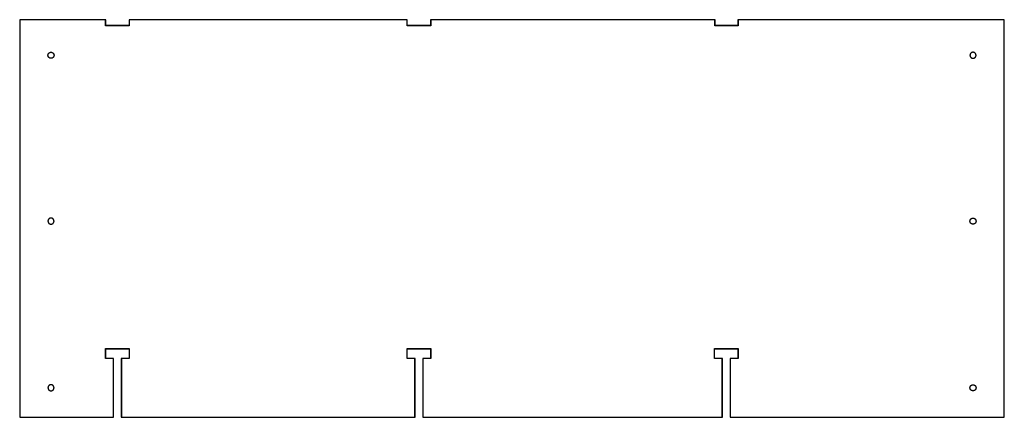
# Model space of a CAD drawing. Header units: millimetres. Extents: x 320 to 815, y -1618 to -1418.
import ezdxf

# ---------------------------------------------------------------- set-up
doc = ezdxf.new("R2010")
doc.units = ezdxf.units.MM
doc.layers.add('Défaut', color=7, linetype='Continuous')

msp = doc.modelspace()

# ---------------------------------------------------------------- linework, layer by layer
at = {"layer": 'Défaut'}
msp.add_lwpolyline([(677.25, -1588.28), (677.25, -1617.79), (815.03, -1617.79), (815.03, -1417.95), (681.18, -1417.95), (681.18, -1420.91), (669.56, -1420.91), (669.56, -1417.95), (526.57, -1417.95), (526.57, -1420.91), (514.67, -1420.91), (514.67, -1417.95), (374.92, -1417.95), (374.92, -1420.91), (363.01, -1420.91), (363.01, -1417.95), (319.85, -1417.95), (319.85, -1617.79), (366.95, -1617.79), (366.95, -1588.33), (363.01, -1588.33), (363.01, -1583.32), (374.92, -1583.32), (374.92, -1588.33), (370.98, -1588.33), (370.98, -1617.79), (518.61, -1617.79), (518.61, -1588.33), (514.67, -1588.33), (514.67, -1583.32), (526.57, -1583.32), (526.57, -1588.33), (522.63, -1588.33), (522.63, -1617.79), (673.22, -1617.79), (673.22, -1588.33), (669.28, -1588.33), (669.28, -1583.32), (681.18, -1583.32), (681.18, -1588.33), (677.2, -1588.33), (677.2, -1588.28), (677.16, -1588.28), (677.16, -1617.87), (815.12, -1617.87), (815.11, -1417.87), (681.1, -1417.87), (681.1, -1420.83), (669.64, -1420.83), (669.64, -1417.87), (526.49, -1417.87), (526.49, -1420.83), (514.76, -1420.83), (514.76, -1417.87), (374.83, -1417.87), (374.83, -1420.83), (363.1, -1420.83), (363.1, -1417.87), (319.77, -1417.87), (319.77, -1617.87), (367.04, -1617.87), (367.04, -1588.24), (363.1, -1588.24), (363.1, -1583.4), (374.83, -1583.4), (374.83, -1588.24), (370.89, -1588.24), (370.89, -1617.87), (518.69, -1617.87), (518.69, -1588.24), (514.76, -1588.24), (514.76, -1583.4), (526.49, -1583.4), (526.49, -1588.24), (522.55, -1588.24), (522.55, -1617.87), (673.31, -1617.87), (673.31, -1588.24), (669.37, -1588.24), (669.37, -1583.4), (681.1, -1583.4), (681.1, -1588.24), (677.16, -1588.24), (677.16, -1588.28), (677.2, -1588.28)], close=True, dxfattribs=at)
for points in [[(333.99, -1435.77), (333.99, -1435.73), (333.99, -1435.69), (334, -1435.65), (334, -1435.61), (334, -1435.58), (334.01, -1435.54), (334.01, -1435.5), (334.02, -1435.46), (334.03, -1435.43), (334.04, -1435.39), (334.05, -1435.35), (334.06, -1435.32), (334.07, -1435.28), (334.08, -1435.25), (334.1, -1435.21), (334.11, -1435.18), (334.13, -1435.14), (334.14, -1435.11), (334.16, -1435.08), (334.17, -1435.04), (334.19, -1435.01), (334.21, -1434.98), (334.23, -1434.95), (334.25, -1434.92), (334.27, -1434.89), (334.29, -1434.86), (334.32, -1434.83), (334.34, -1434.8), (334.36, -1434.77), (334.39, -1434.75), (334.41, -1434.72), (334.44, -1434.69), (334.46, -1434.67), (334.49, -1434.64), (334.52, -1434.62), (334.54, -1434.6), (334.57, -1434.57), (334.6, -1434.55), (334.63, -1434.53), (334.66, -1434.51), (334.69, -1434.49), (334.72, -1434.47), (334.75, -1434.45), (334.79, -1434.43), (334.82, -1434.41), (334.85, -1434.4), (334.89, -1434.38), (334.92, -1434.37), (334.95, -1434.35), (334.99, -1434.34), (335.02, -1434.33), (335.06, -1434.32), (335.1, -1434.31), (335.13, -1434.3), (335.17, -1434.29), (335.21, -1434.28), (335.24, -1434.27), (335.28, -1434.27), (335.32, -1434.26), (335.36, -1434.26), (335.39, -1434.25), (335.43, -1434.25), (335.47, -1434.25), (335.51, -1434.25)], [(335.51, -1437.29), (335.47, -1437.29), (335.43, -1437.29), (335.39, -1437.29), (335.36, -1437.28), (335.32, -1437.28), (335.28, -1437.27), (335.24, -1437.27), (335.21, -1437.26), (335.17, -1437.25), (335.13, -1437.24), (335.1, -1437.23), (335.06, -1437.22), (335.02, -1437.21), (334.99, -1437.2), (334.95, -1437.19), (334.92, -1437.17), (334.89, -1437.16), (334.85, -1437.14), (334.82, -1437.12), (334.79, -1437.11), (334.75, -1437.09), (334.72, -1437.07), (334.69, -1437.05), (334.66, -1437.03), (334.63, -1437.01), (334.6, -1436.99), (334.57, -1436.97), (334.54, -1436.94), (334.52, -1436.92), (334.49, -1436.9), (334.46, -1436.87), (334.44, -1436.85), (334.41, -1436.82), (334.39, -1436.79), (334.36, -1436.77), (334.34, -1436.74), (334.32, -1436.71), (334.29, -1436.68), (334.27, -1436.65), (334.25, -1436.62), (334.23, -1436.59), (334.21, -1436.56), (334.19, -1436.53), (334.17, -1436.5), (334.16, -1436.46), (334.14, -1436.43), (334.13, -1436.4), (334.11, -1436.36), (334.1, -1436.33), (334.08, -1436.29), (334.07, -1436.26), (334.06, -1436.22), (334.05, -1436.19), (334.04, -1436.15), (334.03, -1436.11), (334.02, -1436.08), (334.01, -1436.04), (334.01, -1436), (334, -1435.96), (334, -1435.93), (334, -1435.89), (333.99, -1435.85), (333.99, -1435.81), (333.99, -1435.77)], [(335.51, -1434.25), (335.55, -1434.25), (335.59, -1434.25), (335.63, -1434.25), (335.67, -1434.26), (335.71, -1434.26), (335.74, -1434.27), (335.78, -1434.27), (335.82, -1434.28), (335.86, -1434.29), (335.89, -1434.3), (335.93, -1434.31), (335.96, -1434.32), (336, -1434.33), (336.04, -1434.34), (336.07, -1434.35), (336.1, -1434.37), (336.14, -1434.38), (336.17, -1434.4), (336.2, -1434.41), (336.24, -1434.43), (336.27, -1434.45), (336.3, -1434.47), (336.33, -1434.49), (336.36, -1434.51), (336.39, -1434.53), (336.42, -1434.55), (336.45, -1434.57), (336.48, -1434.6), (336.51, -1434.62), (336.53, -1434.64), (336.56, -1434.67), (336.59, -1434.69), (336.61, -1434.72), (336.64, -1434.75), (336.66, -1434.77), (336.69, -1434.8), (336.71, -1434.83), (336.73, -1434.86), (336.75, -1434.89), (336.77, -1434.92), (336.79, -1434.95), (336.81, -1434.98), (336.83, -1435.01), (336.85, -1435.04), (336.87, -1435.08), (336.88, -1435.11), (336.9, -1435.14), (336.91, -1435.18), (336.93, -1435.21), (336.94, -1435.25), (336.95, -1435.28), (336.96, -1435.32), (336.98, -1435.35), (336.99, -1435.39), (336.99, -1435.43), (337, -1435.46), (337.01, -1435.5), (337.02, -1435.54), (337.02, -1435.58), (337.03, -1435.61), (337.03, -1435.65), (337.03, -1435.69), (337.03, -1435.73), (337.03, -1435.77)], [(337.03, -1435.77), (337.03, -1435.81), (337.03, -1435.85), (337.03, -1435.89), (337.03, -1435.93), (337.02, -1435.96), (337.02, -1436), (337.01, -1436.04), (337, -1436.08), (336.99, -1436.11), (336.99, -1436.15), (336.98, -1436.19), (336.96, -1436.22), (336.95, -1436.26), (336.94, -1436.29), (336.93, -1436.33), (336.91, -1436.36), (336.9, -1436.4), (336.88, -1436.43), (336.87, -1436.46), (336.85, -1436.5), (336.83, -1436.53), (336.81, -1436.56), (336.79, -1436.59), (336.77, -1436.62), (336.75, -1436.65), (336.73, -1436.68), (336.71, -1436.71), (336.69, -1436.74), (336.66, -1436.77), (336.64, -1436.79), (336.61, -1436.82), (336.59, -1436.85), (336.56, -1436.87), (336.53, -1436.9), (336.51, -1436.92), (336.48, -1436.94), (336.45, -1436.97), (336.42, -1436.99), (336.39, -1437.01), (336.36, -1437.03), (336.33, -1437.05), (336.3, -1437.07), (336.27, -1437.09), (336.24, -1437.11), (336.2, -1437.12), (336.17, -1437.14), (336.14, -1437.16), (336.1, -1437.17), (336.07, -1437.19), (336.04, -1437.2), (336, -1437.21), (335.96, -1437.22), (335.93, -1437.23), (335.89, -1437.24), (335.86, -1437.25), (335.82, -1437.26), (335.78, -1437.27), (335.74, -1437.27), (335.71, -1437.28), (335.67, -1437.28), (335.63, -1437.29), (335.59, -1437.29), (335.55, -1437.29), (335.51, -1437.29)], [(799.37, -1434.25), (799.33, -1434.25), (799.29, -1434.25), (799.25, -1434.25), (799.21, -1434.26), (799.17, -1434.26), (799.14, -1434.27), (799.1, -1434.27), (799.06, -1434.28), (799.03, -1434.29), (798.99, -1434.3), (798.95, -1434.31), (798.92, -1434.32), (798.88, -1434.33), (798.85, -1434.34), (798.81, -1434.35), (798.78, -1434.37), (798.74, -1434.38), (798.71, -1434.4), (798.68, -1434.41), (798.64, -1434.43), (798.61, -1434.45), (798.58, -1434.47), (798.55, -1434.49), (798.52, -1434.51), (798.49, -1434.53), (798.46, -1434.55), (798.43, -1434.57), (798.4, -1434.6), (798.37, -1434.62), (798.35, -1434.64), (798.32, -1434.67), (798.29, -1434.69), (798.27, -1434.72), (798.24, -1434.75), (798.22, -1434.77), (798.19, -1434.8), (798.17, -1434.83), (798.15, -1434.86), (798.13, -1434.89), (798.11, -1434.92), (798.09, -1434.95), (798.07, -1434.98), (798.05, -1435.01), (798.03, -1435.04), (798.01, -1435.08), (798, -1435.11), (797.98, -1435.14), (797.97, -1435.18), (797.95, -1435.21), (797.94, -1435.25), (797.93, -1435.28), (797.92, -1435.32), (797.91, -1435.35), (797.9, -1435.39), (797.89, -1435.43), (797.88, -1435.46), (797.87, -1435.5), (797.86, -1435.54), (797.86, -1435.58), (797.86, -1435.61), (797.85, -1435.65), (797.85, -1435.69), (797.85, -1435.73), (797.85, -1435.77)], [(797.85, -1435.77), (797.85, -1435.81), (797.85, -1435.85), (797.85, -1435.89), (797.86, -1435.93), (797.86, -1435.96), (797.86, -1436), (797.87, -1436.04), (797.88, -1436.08), (797.89, -1436.11), (797.9, -1436.15), (797.91, -1436.19), (797.92, -1436.22), (797.93, -1436.26), (797.94, -1436.29), (797.95, -1436.33), (797.97, -1436.36), (797.98, -1436.4), (798, -1436.43), (798.01, -1436.46), (798.03, -1436.5), (798.05, -1436.53), (798.07, -1436.56), (798.09, -1436.59), (798.11, -1436.62), (798.13, -1436.65), (798.15, -1436.68), (798.17, -1436.71), (798.19, -1436.74), (798.22, -1436.77), (798.24, -1436.79), (798.27, -1436.82), (798.29, -1436.85), (798.32, -1436.87), (798.35, -1436.9), (798.37, -1436.92), (798.4, -1436.94), (798.43, -1436.97), (798.46, -1436.99), (798.49, -1437.01), (798.52, -1437.03), (798.55, -1437.05), (798.58, -1437.07), (798.61, -1437.09), (798.64, -1437.11), (798.68, -1437.12), (798.71, -1437.14), (798.74, -1437.16), (798.78, -1437.17), (798.81, -1437.19), (798.85, -1437.2), (798.88, -1437.21), (798.92, -1437.22), (798.95, -1437.23), (798.99, -1437.24), (799.03, -1437.25), (799.06, -1437.26), (799.1, -1437.27), (799.14, -1437.27), (799.17, -1437.28), (799.21, -1437.28), (799.25, -1437.29), (799.29, -1437.29), (799.33, -1437.29), (799.37, -1437.29)], [(800.89, -1435.77), (800.89, -1435.73), (800.89, -1435.69), (800.89, -1435.65), (800.88, -1435.61), (800.88, -1435.58), (800.87, -1435.54), (800.87, -1435.5), (800.86, -1435.46), (800.85, -1435.43), (800.84, -1435.39), (800.83, -1435.35), (800.82, -1435.32), (800.81, -1435.28), (800.8, -1435.25), (800.78, -1435.21), (800.77, -1435.18), (800.76, -1435.14), (800.74, -1435.11), (800.72, -1435.08), (800.71, -1435.04), (800.69, -1435.01), (800.67, -1434.98), (800.65, -1434.95), (800.63, -1434.92), (800.61, -1434.89), (800.59, -1434.86), (800.57, -1434.83), (800.54, -1434.8), (800.52, -1434.77), (800.49, -1434.75), (800.47, -1434.72), (800.44, -1434.69), (800.42, -1434.67), (800.39, -1434.64), (800.36, -1434.62), (800.34, -1434.6), (800.31, -1434.57), (800.28, -1434.55), (800.25, -1434.53), (800.22, -1434.51), (800.19, -1434.49), (800.16, -1434.47), (800.13, -1434.45), (800.09, -1434.43), (800.06, -1434.41), (800.03, -1434.4), (799.99, -1434.38), (799.96, -1434.37), (799.93, -1434.35), (799.89, -1434.34), (799.86, -1434.33), (799.82, -1434.32), (799.79, -1434.31), (799.75, -1434.3), (799.71, -1434.29), (799.68, -1434.28), (799.64, -1434.27), (799.6, -1434.27), (799.56, -1434.26), (799.52, -1434.26), (799.49, -1434.25), (799.45, -1434.25), (799.41, -1434.25), (799.37, -1434.25)], [(799.37, -1437.29), (799.41, -1437.29), (799.45, -1437.29), (799.49, -1437.29), (799.52, -1437.28), (799.56, -1437.28), (799.6, -1437.27), (799.64, -1437.27), (799.68, -1437.26), (799.71, -1437.25), (799.75, -1437.24), (799.79, -1437.23), (799.82, -1437.22), (799.86, -1437.21), (799.89, -1437.2), (799.93, -1437.19), (799.96, -1437.17), (799.99, -1437.16), (800.03, -1437.14), (800.06, -1437.12), (800.09, -1437.11), (800.13, -1437.09), (800.16, -1437.07), (800.19, -1437.05), (800.22, -1437.03), (800.25, -1437.01), (800.28, -1436.99), (800.31, -1436.97), (800.34, -1436.94), (800.36, -1436.92), (800.39, -1436.9), (800.42, -1436.87), (800.44, -1436.85), (800.47, -1436.82), (800.49, -1436.79), (800.52, -1436.77), (800.54, -1436.74), (800.57, -1436.71), (800.59, -1436.68), (800.61, -1436.65), (800.63, -1436.62), (800.65, -1436.59), (800.67, -1436.56), (800.69, -1436.53), (800.71, -1436.5), (800.72, -1436.46), (800.74, -1436.43), (800.76, -1436.4), (800.77, -1436.36), (800.78, -1436.33), (800.8, -1436.29), (800.81, -1436.26), (800.82, -1436.22), (800.83, -1436.19), (800.84, -1436.15), (800.85, -1436.11), (800.86, -1436.08), (800.87, -1436.04), (800.87, -1436), (800.88, -1435.96), (800.88, -1435.93), (800.89, -1435.89), (800.89, -1435.85), (800.89, -1435.81), (800.89, -1435.77)], [(335.51, -1517.66), (335.47, -1517.66), (335.43, -1517.67), (335.39, -1517.67), (335.36, -1517.67), (335.32, -1517.68), (335.28, -1517.68), (335.24, -1517.69), (335.21, -1517.7), (335.17, -1517.7), (335.13, -1517.71), (335.1, -1517.72), (335.06, -1517.73), (335.02, -1517.74), (334.99, -1517.76), (334.95, -1517.77), (334.92, -1517.78), (334.89, -1517.8), (334.85, -1517.81), (334.82, -1517.83), (334.79, -1517.85), (334.75, -1517.87), (334.72, -1517.88), (334.69, -1517.9), (334.66, -1517.92), (334.63, -1517.94), (334.6, -1517.97), (334.57, -1517.99), (334.54, -1518.01), (334.52, -1518.04), (334.49, -1518.06), (334.46, -1518.08), (334.44, -1518.11), (334.41, -1518.14), (334.39, -1518.16), (334.36, -1518.19), (334.34, -1518.22), (334.32, -1518.25), (334.29, -1518.28), (334.27, -1518.3), (334.25, -1518.33), (334.23, -1518.37), (334.21, -1518.4), (334.19, -1518.43), (334.17, -1518.46), (334.16, -1518.49), (334.14, -1518.53), (334.13, -1518.56), (334.11, -1518.59), (334.1, -1518.63), (334.08, -1518.66), (334.07, -1518.7), (334.06, -1518.73), (334.05, -1518.77), (334.04, -1518.81), (334.03, -1518.84), (334.02, -1518.88), (334.01, -1518.92), (334.01, -1518.95), (334, -1518.99), (334, -1519.03), (334, -1519.07), (333.99, -1519.11), (333.99, -1519.15), (333.99, -1519.19)], [(333.99, -1519.19), (333.99, -1519.22), (333.99, -1519.26), (334, -1519.3), (334, -1519.34), (334, -1519.38), (334.01, -1519.42), (334.01, -1519.45), (334.02, -1519.49), (334.03, -1519.53), (334.04, -1519.57), (334.05, -1519.6), (334.06, -1519.64), (334.07, -1519.67), (334.08, -1519.71), (334.1, -1519.74), (334.11, -1519.78), (334.13, -1519.81), (334.14, -1519.85), (334.16, -1519.88), (334.17, -1519.91), (334.19, -1519.94), (334.21, -1519.97), (334.23, -1520.01), (334.25, -1520.04), (334.27, -1520.07), (334.29, -1520.1), (334.32, -1520.12), (334.34, -1520.15), (334.36, -1520.18), (334.39, -1520.21), (334.41, -1520.24), (334.44, -1520.26), (334.46, -1520.29), (334.49, -1520.31), (334.52, -1520.34), (334.54, -1520.36), (334.57, -1520.38), (334.6, -1520.4), (334.63, -1520.43), (334.66, -1520.45), (334.69, -1520.47), (334.72, -1520.49), (334.75, -1520.51), (334.79, -1520.52), (334.82, -1520.54), (334.85, -1520.56), (334.89, -1520.57), (334.92, -1520.59), (334.95, -1520.6), (334.99, -1520.61), (335.02, -1520.63), (335.06, -1520.64), (335.1, -1520.65), (335.13, -1520.66), (335.17, -1520.67), (335.21, -1520.68), (335.24, -1520.68), (335.28, -1520.69), (335.32, -1520.69), (335.36, -1520.7), (335.39, -1520.7), (335.43, -1520.7), (335.47, -1520.71), (335.51, -1520.71)], [(337.03, -1519.19), (337.03, -1519.15), (337.03, -1519.11), (337.03, -1519.07), (337.03, -1519.03), (337.02, -1518.99), (337.02, -1518.95), (337.01, -1518.92), (337, -1518.88), (336.99, -1518.84), (336.99, -1518.81), (336.98, -1518.77), (336.96, -1518.73), (336.95, -1518.7), (336.94, -1518.66), (336.93, -1518.63), (336.91, -1518.59), (336.9, -1518.56), (336.88, -1518.53), (336.87, -1518.49), (336.85, -1518.46), (336.83, -1518.43), (336.81, -1518.4), (336.79, -1518.37), (336.77, -1518.33), (336.75, -1518.3), (336.73, -1518.28), (336.71, -1518.25), (336.69, -1518.22), (336.66, -1518.19), (336.64, -1518.16), (336.61, -1518.14), (336.59, -1518.11), (336.56, -1518.08), (336.53, -1518.06), (336.51, -1518.04), (336.48, -1518.01), (336.45, -1517.99), (336.42, -1517.97), (336.39, -1517.94), (336.36, -1517.92), (336.33, -1517.9), (336.3, -1517.88), (336.27, -1517.87), (336.24, -1517.85), (336.2, -1517.83), (336.17, -1517.81), (336.14, -1517.8), (336.1, -1517.78), (336.07, -1517.77), (336.04, -1517.76), (336, -1517.74), (335.96, -1517.73), (335.93, -1517.72), (335.89, -1517.71), (335.86, -1517.7), (335.82, -1517.7), (335.78, -1517.69), (335.74, -1517.68), (335.71, -1517.68), (335.67, -1517.67), (335.63, -1517.67), (335.59, -1517.67), (335.55, -1517.66), (335.51, -1517.66)], [(335.51, -1520.71), (335.55, -1520.71), (335.59, -1520.7), (335.63, -1520.7), (335.67, -1520.7), (335.71, -1520.69), (335.74, -1520.69), (335.78, -1520.68), (335.82, -1520.68), (335.86, -1520.67), (335.89, -1520.66), (335.93, -1520.65), (335.96, -1520.64), (336, -1520.63), (336.04, -1520.61), (336.07, -1520.6), (336.1, -1520.59), (336.14, -1520.57), (336.17, -1520.56), (336.2, -1520.54), (336.24, -1520.52), (336.27, -1520.51), (336.3, -1520.49), (336.33, -1520.47), (336.36, -1520.45), (336.39, -1520.43), (336.42, -1520.4), (336.45, -1520.38), (336.48, -1520.36), (336.51, -1520.34), (336.53, -1520.31), (336.56, -1520.29), (336.59, -1520.26), (336.61, -1520.24), (336.64, -1520.21), (336.66, -1520.18), (336.69, -1520.15), (336.71, -1520.12), (336.73, -1520.1), (336.75, -1520.07), (336.77, -1520.04), (336.79, -1520.01), (336.81, -1519.97), (336.83, -1519.94), (336.85, -1519.91), (336.87, -1519.88), (336.88, -1519.85), (336.9, -1519.81), (336.91, -1519.78), (336.93, -1519.74), (336.94, -1519.71), (336.95, -1519.67), (336.96, -1519.64), (336.98, -1519.6), (336.99, -1519.57), (336.99, -1519.53), (337, -1519.49), (337.01, -1519.45), (337.02, -1519.42), (337.02, -1519.38), (337.03, -1519.34), (337.03, -1519.3), (337.03, -1519.26), (337.03, -1519.22), (337.03, -1519.19)], [(797.85, -1519.19), (797.85, -1519.15), (797.85, -1519.11), (797.85, -1519.07), (797.86, -1519.03), (797.86, -1518.99), (797.86, -1518.95), (797.87, -1518.92), (797.88, -1518.88), (797.89, -1518.84), (797.9, -1518.81), (797.91, -1518.77), (797.92, -1518.73), (797.93, -1518.7), (797.94, -1518.66), (797.95, -1518.63), (797.97, -1518.59), (797.98, -1518.56), (798, -1518.53), (798.01, -1518.49), (798.03, -1518.46), (798.05, -1518.43), (798.07, -1518.4), (798.09, -1518.37), (798.11, -1518.33), (798.13, -1518.3), (798.15, -1518.28), (798.17, -1518.25), (798.19, -1518.22), (798.22, -1518.19), (798.24, -1518.16), (798.27, -1518.14), (798.29, -1518.11), (798.32, -1518.08), (798.35, -1518.06), (798.37, -1518.04), (798.4, -1518.01), (798.43, -1517.99), (798.46, -1517.97), (798.49, -1517.94), (798.52, -1517.92), (798.55, -1517.9), (798.58, -1517.88), (798.61, -1517.87), (798.64, -1517.85), (798.68, -1517.83), (798.71, -1517.81), (798.74, -1517.8), (798.78, -1517.78), (798.81, -1517.77), (798.85, -1517.76), (798.88, -1517.74), (798.92, -1517.73), (798.95, -1517.72), (798.99, -1517.71), (799.03, -1517.7), (799.06, -1517.7), (799.1, -1517.69), (799.14, -1517.68), (799.17, -1517.68), (799.21, -1517.67), (799.25, -1517.67), (799.29, -1517.67), (799.33, -1517.66), (799.37, -1517.66)], [(799.37, -1520.71), (799.33, -1520.71), (799.29, -1520.7), (799.25, -1520.7), (799.21, -1520.7), (799.17, -1520.69), (799.14, -1520.69), (799.1, -1520.68), (799.06, -1520.68), (799.03, -1520.67), (798.99, -1520.66), (798.95, -1520.65), (798.92, -1520.64), (798.88, -1520.63), (798.85, -1520.61), (798.81, -1520.6), (798.78, -1520.59), (798.74, -1520.57), (798.71, -1520.56), (798.68, -1520.54), (798.64, -1520.52), (798.61, -1520.51), (798.58, -1520.49), (798.55, -1520.47), (798.52, -1520.45), (798.49, -1520.43), (798.46, -1520.4), (798.43, -1520.38), (798.4, -1520.36), (798.37, -1520.34), (798.35, -1520.31), (798.32, -1520.29), (798.29, -1520.26), (798.27, -1520.24), (798.24, -1520.21), (798.22, -1520.18), (798.19, -1520.15), (798.17, -1520.12), (798.15, -1520.1), (798.13, -1520.07), (798.11, -1520.04), (798.09, -1520.01), (798.07, -1519.97), (798.05, -1519.94), (798.03, -1519.91), (798.01, -1519.88), (798, -1519.85), (797.98, -1519.81), (797.97, -1519.78), (797.95, -1519.74), (797.94, -1519.71), (797.93, -1519.67), (797.92, -1519.64), (797.91, -1519.6), (797.9, -1519.57), (797.89, -1519.53), (797.88, -1519.49), (797.87, -1519.45), (797.86, -1519.42), (797.86, -1519.38), (797.86, -1519.34), (797.85, -1519.3), (797.85, -1519.26), (797.85, -1519.22), (797.85, -1519.19)], [(799.37, -1517.66), (799.41, -1517.66), (799.45, -1517.67), (799.49, -1517.67), (799.52, -1517.67), (799.56, -1517.68), (799.6, -1517.68), (799.64, -1517.69), (799.68, -1517.7), (799.71, -1517.7), (799.75, -1517.71), (799.79, -1517.72), (799.82, -1517.73), (799.86, -1517.74), (799.89, -1517.76), (799.93, -1517.77), (799.96, -1517.78), (799.99, -1517.8), (800.03, -1517.81), (800.06, -1517.83), (800.09, -1517.85), (800.13, -1517.87), (800.16, -1517.88), (800.19, -1517.9), (800.22, -1517.92), (800.25, -1517.94), (800.28, -1517.97), (800.31, -1517.99), (800.34, -1518.01), (800.36, -1518.04), (800.39, -1518.06), (800.42, -1518.08), (800.44, -1518.11), (800.47, -1518.14), (800.49, -1518.16), (800.52, -1518.19), (800.54, -1518.22), (800.57, -1518.25), (800.59, -1518.28), (800.61, -1518.3), (800.63, -1518.33), (800.65, -1518.37), (800.67, -1518.4), (800.69, -1518.43), (800.71, -1518.46), (800.72, -1518.49), (800.74, -1518.53), (800.76, -1518.56), (800.77, -1518.59), (800.78, -1518.63), (800.8, -1518.66), (800.81, -1518.7), (800.82, -1518.73), (800.83, -1518.77), (800.84, -1518.81), (800.85, -1518.84), (800.86, -1518.88), (800.87, -1518.92), (800.87, -1518.95), (800.88, -1518.99), (800.88, -1519.03), (800.89, -1519.07), (800.89, -1519.11), (800.89, -1519.15), (800.89, -1519.19)], [(800.89, -1519.19), (800.89, -1519.22), (800.89, -1519.26), (800.89, -1519.3), (800.88, -1519.34), (800.88, -1519.38), (800.87, -1519.42), (800.87, -1519.45), (800.86, -1519.49), (800.85, -1519.53), (800.84, -1519.57), (800.83, -1519.6), (800.82, -1519.64), (800.81, -1519.67), (800.8, -1519.71), (800.78, -1519.74), (800.77, -1519.78), (800.76, -1519.81), (800.74, -1519.85), (800.72, -1519.88), (800.71, -1519.91), (800.69, -1519.94), (800.67, -1519.97), (800.65, -1520.01), (800.63, -1520.04), (800.61, -1520.07), (800.59, -1520.1), (800.57, -1520.12), (800.54, -1520.15), (800.52, -1520.18), (800.49, -1520.21), (800.47, -1520.24), (800.44, -1520.26), (800.42, -1520.29), (800.39, -1520.31), (800.36, -1520.34), (800.34, -1520.36), (800.31, -1520.38), (800.28, -1520.4), (800.25, -1520.43), (800.22, -1520.45), (800.19, -1520.47), (800.16, -1520.49), (800.13, -1520.51), (800.09, -1520.52), (800.06, -1520.54), (800.03, -1520.56), (799.99, -1520.57), (799.96, -1520.59), (799.93, -1520.6), (799.89, -1520.61), (799.86, -1520.63), (799.82, -1520.64), (799.79, -1520.65), (799.75, -1520.66), (799.71, -1520.67), (799.68, -1520.68), (799.64, -1520.68), (799.6, -1520.69), (799.56, -1520.69), (799.52, -1520.7), (799.49, -1520.7), (799.45, -1520.7), (799.41, -1520.71), (799.37, -1520.71)], [(335.51, -1601.51), (335.47, -1601.51), (335.43, -1601.51), (335.39, -1601.52), (335.36, -1601.52), (335.32, -1601.52), (335.28, -1601.53), (335.24, -1601.53), (335.21, -1601.54), (335.17, -1601.55), (335.13, -1601.56), (335.1, -1601.57), (335.06, -1601.58), (335.02, -1601.59), (334.99, -1601.6), (334.95, -1601.62), (334.92, -1601.63), (334.89, -1601.64), (334.85, -1601.66), (334.82, -1601.68), (334.79, -1601.69), (334.75, -1601.71), (334.72, -1601.73), (334.69, -1601.75), (334.66, -1601.77), (334.63, -1601.79), (334.6, -1601.81), (334.57, -1601.84), (334.54, -1601.86), (334.52, -1601.88), (334.49, -1601.91), (334.46, -1601.93), (334.44, -1601.96), (334.41, -1601.98), (334.39, -1602.01), (334.36, -1602.04), (334.34, -1602.06), (334.32, -1602.09), (334.29, -1602.12), (334.27, -1602.15), (334.25, -1602.18), (334.23, -1602.21), (334.21, -1602.24), (334.19, -1602.27), (334.17, -1602.31), (334.16, -1602.34), (334.14, -1602.37), (334.13, -1602.41), (334.11, -1602.44), (334.1, -1602.47), (334.08, -1602.51), (334.07, -1602.54), (334.06, -1602.58), (334.05, -1602.62), (334.04, -1602.65), (334.03, -1602.69), (334.02, -1602.73), (334.01, -1602.76), (334.01, -1602.8), (334, -1602.84), (334, -1602.88), (334, -1602.91), (333.99, -1602.95), (333.99, -1602.99), (333.99, -1603.03)], [(333.99, -1603.03), (333.99, -1603.07), (333.99, -1603.11), (334, -1603.15), (334, -1603.19), (334, -1603.23), (334.01, -1603.26), (334.01, -1603.3), (334.02, -1603.34), (334.03, -1603.38), (334.04, -1603.41), (334.05, -1603.45), (334.06, -1603.48), (334.07, -1603.52), (334.08, -1603.56), (334.1, -1603.59), (334.11, -1603.62), (334.13, -1603.66), (334.14, -1603.69), (334.16, -1603.72), (334.17, -1603.76), (334.19, -1603.79), (334.21, -1603.82), (334.23, -1603.85), (334.25, -1603.88), (334.27, -1603.91), (334.29, -1603.94), (334.32, -1603.97), (334.34, -1604), (334.36, -1604.03), (334.39, -1604.05), (334.41, -1604.08), (334.44, -1604.11), (334.46, -1604.13), (334.49, -1604.16), (334.52, -1604.18), (334.54, -1604.21), (334.57, -1604.23), (334.6, -1604.25), (334.63, -1604.27), (334.66, -1604.29), (334.69, -1604.31), (334.72, -1604.33), (334.75, -1604.35), (334.79, -1604.37), (334.82, -1604.39), (334.85, -1604.4), (334.89, -1604.42), (334.92, -1604.43), (334.95, -1604.45), (334.99, -1604.46), (335.02, -1604.47), (335.06, -1604.48), (335.1, -1604.5), (335.13, -1604.51), (335.17, -1604.51), (335.21, -1604.52), (335.24, -1604.53), (335.28, -1604.54), (335.32, -1604.54), (335.36, -1604.55), (335.39, -1604.55), (335.43, -1604.55), (335.47, -1604.55), (335.51, -1604.55)], [(337.03, -1603.03), (337.03, -1602.99), (337.03, -1602.95), (337.03, -1602.91), (337.03, -1602.88), (337.02, -1602.84), (337.02, -1602.8), (337.01, -1602.76), (337, -1602.73), (336.99, -1602.69), (336.99, -1602.65), (336.98, -1602.62), (336.96, -1602.58), (336.95, -1602.54), (336.94, -1602.51), (336.93, -1602.47), (336.91, -1602.44), (336.9, -1602.41), (336.88, -1602.37), (336.87, -1602.34), (336.85, -1602.31), (336.83, -1602.27), (336.81, -1602.24), (336.79, -1602.21), (336.77, -1602.18), (336.75, -1602.15), (336.73, -1602.12), (336.71, -1602.09), (336.69, -1602.06), (336.66, -1602.04), (336.64, -1602.01), (336.61, -1601.98), (336.59, -1601.96), (336.56, -1601.93), (336.53, -1601.91), (336.51, -1601.88), (336.48, -1601.86), (336.45, -1601.84), (336.42, -1601.81), (336.39, -1601.79), (336.36, -1601.77), (336.33, -1601.75), (336.3, -1601.73), (336.27, -1601.71), (336.24, -1601.69), (336.2, -1601.68), (336.17, -1601.66), (336.14, -1601.64), (336.1, -1601.63), (336.07, -1601.62), (336.04, -1601.6), (336, -1601.59), (335.96, -1601.58), (335.93, -1601.57), (335.89, -1601.56), (335.86, -1601.55), (335.82, -1601.54), (335.78, -1601.53), (335.74, -1601.53), (335.71, -1601.52), (335.67, -1601.52), (335.63, -1601.52), (335.59, -1601.51), (335.55, -1601.51), (335.51, -1601.51)], [(335.51, -1604.55), (335.55, -1604.55), (335.59, -1604.55), (335.63, -1604.55), (335.67, -1604.55), (335.71, -1604.54), (335.74, -1604.54), (335.78, -1604.53), (335.82, -1604.52), (335.86, -1604.51), (335.89, -1604.51), (335.93, -1604.5), (335.96, -1604.48), (336, -1604.47), (336.04, -1604.46), (336.07, -1604.45), (336.1, -1604.43), (336.14, -1604.42), (336.17, -1604.4), (336.2, -1604.39), (336.24, -1604.37), (336.27, -1604.35), (336.3, -1604.33), (336.33, -1604.31), (336.36, -1604.29), (336.39, -1604.27), (336.42, -1604.25), (336.45, -1604.23), (336.48, -1604.21), (336.51, -1604.18), (336.53, -1604.16), (336.56, -1604.13), (336.59, -1604.11), (336.61, -1604.08), (336.64, -1604.05), (336.66, -1604.03), (336.69, -1604), (336.71, -1603.97), (336.73, -1603.94), (336.75, -1603.91), (336.77, -1603.88), (336.79, -1603.85), (336.81, -1603.82), (336.83, -1603.79), (336.85, -1603.76), (336.87, -1603.72), (336.88, -1603.69), (336.9, -1603.66), (336.91, -1603.62), (336.93, -1603.59), (336.94, -1603.56), (336.95, -1603.52), (336.96, -1603.48), (336.98, -1603.45), (336.99, -1603.41), (336.99, -1603.38), (337, -1603.34), (337.01, -1603.3), (337.02, -1603.26), (337.02, -1603.23), (337.03, -1603.19), (337.03, -1603.15), (337.03, -1603.11), (337.03, -1603.07), (337.03, -1603.03)], [(797.85, -1603.03), (797.85, -1602.99), (797.85, -1602.95), (797.85, -1602.91), (797.86, -1602.88), (797.86, -1602.84), (797.86, -1602.8), (797.87, -1602.76), (797.88, -1602.73), (797.89, -1602.69), (797.9, -1602.65), (797.91, -1602.62), (797.92, -1602.58), (797.93, -1602.54), (797.94, -1602.51), (797.95, -1602.47), (797.97, -1602.44), (797.98, -1602.41), (798, -1602.37), (798.01, -1602.34), (798.03, -1602.31), (798.05, -1602.27), (798.07, -1602.24), (798.09, -1602.21), (798.11, -1602.18), (798.13, -1602.15), (798.15, -1602.12), (798.17, -1602.09), (798.19, -1602.06), (798.22, -1602.04), (798.24, -1602.01), (798.27, -1601.98), (798.29, -1601.96), (798.32, -1601.93), (798.35, -1601.91), (798.37, -1601.88), (798.4, -1601.86), (798.43, -1601.84), (798.46, -1601.81), (798.49, -1601.79), (798.52, -1601.77), (798.55, -1601.75), (798.58, -1601.73), (798.61, -1601.71), (798.64, -1601.69), (798.68, -1601.68), (798.71, -1601.66), (798.74, -1601.64), (798.78, -1601.63), (798.81, -1601.62), (798.85, -1601.6), (798.88, -1601.59), (798.92, -1601.58), (798.95, -1601.57), (798.99, -1601.56), (799.03, -1601.55), (799.06, -1601.54), (799.1, -1601.53), (799.14, -1601.53), (799.17, -1601.52), (799.21, -1601.52), (799.25, -1601.52), (799.29, -1601.51), (799.33, -1601.51), (799.37, -1601.51)], [(799.37, -1604.55), (799.33, -1604.55), (799.29, -1604.55), (799.25, -1604.55), (799.21, -1604.55), (799.17, -1604.54), (799.14, -1604.54), (799.1, -1604.53), (799.06, -1604.52), (799.03, -1604.51), (798.99, -1604.51), (798.95, -1604.5), (798.92, -1604.48), (798.88, -1604.47), (798.85, -1604.46), (798.81, -1604.45), (798.78, -1604.43), (798.74, -1604.42), (798.71, -1604.4), (798.68, -1604.39), (798.64, -1604.37), (798.61, -1604.35), (798.58, -1604.33), (798.55, -1604.31), (798.52, -1604.29), (798.49, -1604.27), (798.46, -1604.25), (798.43, -1604.23), (798.4, -1604.21), (798.37, -1604.18), (798.35, -1604.16), (798.32, -1604.13), (798.29, -1604.11), (798.27, -1604.08), (798.24, -1604.05), (798.22, -1604.03), (798.19, -1604), (798.17, -1603.97), (798.15, -1603.94), (798.13, -1603.91), (798.11, -1603.88), (798.09, -1603.85), (798.07, -1603.82), (798.05, -1603.79), (798.03, -1603.76), (798.01, -1603.72), (798, -1603.69), (797.98, -1603.66), (797.97, -1603.62), (797.95, -1603.59), (797.94, -1603.56), (797.93, -1603.52), (797.92, -1603.48), (797.91, -1603.45), (797.9, -1603.41), (797.89, -1603.38), (797.88, -1603.34), (797.87, -1603.3), (797.86, -1603.26), (797.86, -1603.23), (797.86, -1603.19), (797.85, -1603.15), (797.85, -1603.11), (797.85, -1603.07), (797.85, -1603.03)], [(799.37, -1601.51), (799.41, -1601.51), (799.45, -1601.51), (799.49, -1601.52), (799.52, -1601.52), (799.56, -1601.52), (799.6, -1601.53), (799.64, -1601.53), (799.68, -1601.54), (799.71, -1601.55), (799.75, -1601.56), (799.79, -1601.57), (799.82, -1601.58), (799.86, -1601.59), (799.89, -1601.6), (799.93, -1601.62), (799.96, -1601.63), (799.99, -1601.64), (800.03, -1601.66), (800.06, -1601.68), (800.09, -1601.69), (800.13, -1601.71), (800.16, -1601.73), (800.19, -1601.75), (800.22, -1601.77), (800.25, -1601.79), (800.28, -1601.81), (800.31, -1601.84), (800.34, -1601.86), (800.36, -1601.88), (800.39, -1601.91), (800.42, -1601.93), (800.44, -1601.96), (800.47, -1601.98), (800.49, -1602.01), (800.52, -1602.04), (800.54, -1602.06), (800.57, -1602.09), (800.59, -1602.12), (800.61, -1602.15), (800.63, -1602.18), (800.65, -1602.21), (800.67, -1602.24), (800.69, -1602.27), (800.71, -1602.31), (800.72, -1602.34), (800.74, -1602.37), (800.76, -1602.41), (800.77, -1602.44), (800.78, -1602.47), (800.8, -1602.51), (800.81, -1602.54), (800.82, -1602.58), (800.83, -1602.62), (800.84, -1602.65), (800.85, -1602.69), (800.86, -1602.73), (800.87, -1602.76), (800.87, -1602.8), (800.88, -1602.84), (800.88, -1602.88), (800.89, -1602.91), (800.89, -1602.95), (800.89, -1602.99), (800.89, -1603.03)], [(800.89, -1603.03), (800.89, -1603.07), (800.89, -1603.11), (800.89, -1603.15), (800.88, -1603.19), (800.88, -1603.23), (800.87, -1603.26), (800.87, -1603.3), (800.86, -1603.34), (800.85, -1603.38), (800.84, -1603.41), (800.83, -1603.45), (800.82, -1603.48), (800.81, -1603.52), (800.8, -1603.56), (800.78, -1603.59), (800.77, -1603.62), (800.76, -1603.66), (800.74, -1603.69), (800.72, -1603.72), (800.71, -1603.76), (800.69, -1603.79), (800.67, -1603.82), (800.65, -1603.85), (800.63, -1603.88), (800.61, -1603.91), (800.59, -1603.94), (800.57, -1603.97), (800.54, -1604), (800.52, -1604.03), (800.49, -1604.05), (800.47, -1604.08), (800.44, -1604.11), (800.42, -1604.13), (800.39, -1604.16), (800.36, -1604.18), (800.34, -1604.21), (800.31, -1604.23), (800.28, -1604.25), (800.25, -1604.27), (800.22, -1604.29), (800.19, -1604.31), (800.16, -1604.33), (800.13, -1604.35), (800.09, -1604.37), (800.06, -1604.39), (800.03, -1604.4), (799.99, -1604.42), (799.96, -1604.43), (799.93, -1604.45), (799.89, -1604.46), (799.86, -1604.47), (799.82, -1604.48), (799.79, -1604.5), (799.75, -1604.51), (799.71, -1604.51), (799.68, -1604.52), (799.64, -1604.53), (799.6, -1604.54), (799.56, -1604.54), (799.52, -1604.55), (799.49, -1604.55), (799.45, -1604.55), (799.41, -1604.55), (799.37, -1604.55)]]:
    msp.add_lwpolyline(points, dxfattribs=at)

doc.saveas('drawing.dxf')
